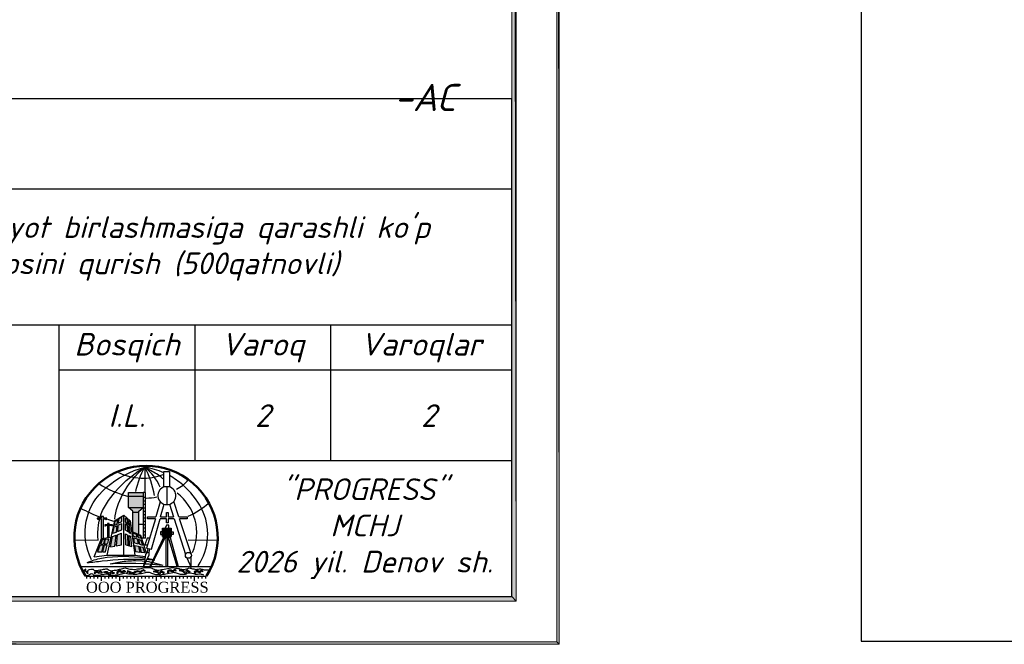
# Model space of a CAD drawing. Header units: millimetres. Extents: x 1527433 to 14789979, y -66543 to 11310.
# Tile 111 of 122: x 2018666 to 2029540, y -65658 to -58757. Entities that reach past the tile are written whole.
import ezdxf

# ---------------------------------------------------------------- set-up
doc = ezdxf.new("R2010")
doc.units = ezdxf.units.MM
doc.layers.add('(014) Водопровод', color=5, linetype='ИК_Водопровод -------в--------')
doc.styles.add('S@SH@M@K', font='isocpeui.ttf', dxfattribs={"height": 3})
doc.styles.get("Standard").update_dxf_attribs({"font": 'isocpeur.ttf', "height": 250})
doc.styles.add('TIMES NEW', font='times.ttf')
doc.styles.add('V@ler@Live', font='isocpeui.ttf')
doc.linetypes.add('ИК_Водопровод -------в--------', pattern='A,9,-0.6,["В",Standard,S=1.2,R=0,X=0,Y=-0.6],-1.2', length=10.8)

# ---------------------------------------------------------------- blocks, each defined once
blk = doc.blocks.new('LOGOTIP')
h = blk.add_hatch(color=16)
h.dxf.hatch_style = 1
h.paths.add_polyline_path([(20531.16, -9521.62), (20530.47, -9521.62), (20530.47, -9523.75), (20531.16, -9524.06)])
h.paths.add_polyline_path([(20531.16, -9521.62), (20531.16, -9521.47), (20531.62, -9521.05), (20530.01, -9521.05), (20530.47, -9521.47), (20530.47, -9521.62)])
h.paths.add_polyline_path([(20531.62, -9521.05), (20531.62, -9519.83), (20530.01, -9519.83), (20530.01, -9521.05)])
h.paths.add_polyline_path([(20531.62, -9519.83), (20531.62, -9519.4), (20530.01, -9519.4), (20530.01, -9519.83)])
h = blk.add_hatch(color=252)
h.dxf.hatch_style = 1
h.paths.add_polyline_path([(20527.86, -9523.03), (20528.22, -9523.03), (20528.22, -9522.98), (20527.86, -9522.98), (20527.86, -9522.84), (20527.69, -9522.84), (20527.69, -9522.98), (20527.39, -9522.98), (20527.39, -9523.03), (20527.69, -9523.03), (20527.69, -9524.4), (20527.86, -9524.38)])
h.paths.add_polyline_path([(20527.24, -9522.31), (20527.61, -9522.31), (20527.61, -9522.26), (20527.24, -9522.26), (20527.24, -9522.06), (20527, -9522.06), (20527, -9522.26), (20526.85, -9522.26, 0.002105), (20526.83, -9522.31), (20527, -9522.31), (20527, -9524.53), (20527.01, -9524.49), (20527.24, -9524.46)])
h.paths.add_polyline_path([(20526.85, -9522.26), (20526.55, -9522.26), (20526.55, -9522.31), (20526.83, -9522.31, -0.002105)])
h = blk.add_hatch(color=134)
h.dxf.hatch_style = 1
h.paths.add_polyline_path([(20531.59, -9525.43), (20531.26, -9525.37), (20531.4, -9526.03), (20531.76, -9526.07)])
h.paths.add_polyline_path([(20531.12, -9525.34), (20530.71, -9525.26), (20530.81, -9525.97), (20531.26, -9526.02)])
h.paths.add_polyline_path([(20530.97, -9524.54), (20530.58, -9524.43), (20530.66, -9524.96), (20531.07, -9525.08)])
h.paths.add_polyline_path([(20531.37, -9524.66), (20531.11, -9524.58), (20531.21, -9525.12), (20531.54, -9525.21)])
h.paths.add_polyline_path([(20531.26, -9524.16), (20531, -9524.06), (20531.06, -9524.38), (20531.34, -9524.46)])
h.paths.add_polyline_path([(20530.86, -9524), (20530.5, -9523.86), (20530.55, -9524.23), (20530.93, -9524.34)])
h.paths.add_polyline_path([(20530.26, -9524.28), (20530.06, -9524.17), (20530.13, -9525.29), (20530.37, -9525.36)])
h.paths.add_polyline_path([(20529.94, -9524.11), (20529.69, -9523.97), (20529.71, -9525.18), (20529.98, -9525.25)])
h.paths.add_polyline_path([(20529.91, -9523.05), (20529.67, -9522.87), (20529.68, -9523.57), (20529.93, -9523.73)])
h.paths.add_polyline_path([(20530.16, -9523.24), (20529.99, -9523.12), (20530.04, -9523.8), (20530.23, -9523.93)])
h.paths.add_polyline_path([(20530.09, -9522.61), (20529.95, -9522.49), (20529.98, -9522.93), (20530.14, -9523.05)])
h.paths.add_polyline_path([(20529.89, -9522.43), (20529.66, -9522.22), (20529.67, -9522.68), (20529.9, -9522.87)])
h.paths.add_polyline_path([(20529.26, -9522.15), (20528.9, -9522.35), (20528.86, -9522.81), (20529.25, -9522.62)])
h.paths.add_polyline_path([(20529.25, -9522.83), (20528.84, -9523), (20528.78, -9523.73), (20529.25, -9523.54)])
h.paths.add_polyline_path([(20529.24, -9523.91), (20528.75, -9524.07), (20528.64, -9525.31), (20529.23, -9525.18)])
h.paths.add_polyline_path([(20528.64, -9524.11), (20528.22, -9524.25), (20528, -9525.4), (20528.51, -9525.33)])
h.paths.add_polyline_path([(20528.74, -9523.08), (20528.42, -9523.21), (20528.28, -9523.91), (20528.67, -9523.78)])
h.paths.add_polyline_path([(20528.81, -9522.42), (20528.54, -9522.58), (20528.46, -9523.01), (20528.76, -9522.89)])
h.paths.add_polyline_path([(20527.78, -9524.52), (20527.43, -9524.55), (20527.31, -9525.07), (20527.68, -9525.04)])
h.paths.add_polyline_path([(20527.66, -9525.21), (20527.31, -9525.23), (20527.12, -9525.96), (20527.46, -9525.97)])
h.paths.add_polyline_path([(20527.24, -9525.24), (20526.83, -9525.26), (20526.59, -9525.96), (20527.05, -9525.97)])
h.paths.add_polyline_path([(20527.37, -9524.56), (20527.13, -9524.58), (20526.93, -9525.1), (20527.24, -9525.07)])
h = blk.add_hatch(color=252)
h.dxf.hatch_style = 1
h.paths.add_polyline_path([(20528.14, -9523.07, 1), (20528.2, -9523.07, 1)])
h.paths.add_polyline_path([(20527.4, -9523.09, 1), (20527.48, -9523.09, 1)])
h.paths.add_polyline_path([(20527.48, -9522.37, 1), (20527.58, -9522.37, 1)])
h.paths.add_polyline_path([(20526.62, -9522.37, 1), (20526.7, -9522.37, 1)])
h = blk.add_hatch(color=53)
h.dxf.hatch_style = 1
h.paths.add_polyline_path([(20534.7, -9523.33), (20533.77, -9523.33), (20533.77, -9523.89), (20534.03, -9523.89, -1), (20534.16, -9523.89), (20534.7, -9523.89), (20534.7, -9523.75)])
h.paths.add_polyline_path([(20534.7, -9523.89), (20534.16, -9523.89, -1), (20534.03, -9523.89), (20533.77, -9523.89), (20533.77, -9524.04), (20533.77, -9524.27), (20534.7, -9524.27)])
h.paths.add_polyline_path([(20534.94, -9523.75), (20534.7, -9523.75), (20534.7, -9524.04), (20534.94, -9524.04)])
h.paths.add_polyline_path([(20533.77, -9523.75), (20533.53, -9523.75), (20533.53, -9524.04), (20533.77, -9524.04)])
h = blk.add_hatch(color=53)
h.dxf.hatch_style = 1
h.paths.add_polyline_path([(20533.77, -9524.27), (20534.7, -9524.27), (20534.7, -9523.33), (20533.77, -9523.33)])
at = {"color": 173}
for points in [[(20525.93, -9526.85, -0.353442), (20527.55, -9518.87, -0.113813), (20531.8, -9516.61)], [(20526.66, -9524.66, -0.125155), (20527.14, -9521.38, -0.137222), (20531.8, -9516.61, -309.435386)], [(20528.48, -9522.35, -0.087366), (20529.34, -9519.63, -0.090552), (20531.8, -9516.61, 64.129586)], [(20530.83, -9519.28, -0.080154), (20531.8, -9516.61, -0.658117)], [(20532.88, -9519.75, 0.082739), (20531.8, -9516.61, 4.751606)], [(20533.52, -9518.83, 0.118251), (20531.8, -9516.61, -72004916123.718872)], [(20533.8, -9517.9, 0.029793), (20533.11, -9517.34, -0.014798), (20531.8, -9516.61, 11.436528)], [(20533.91, -9517.24, 0.06566), (20531.8, -9516.61)], [(20528.91, -9517.2, 0.201287), (20533.85, -9517.43)], [(20537.68, -9527.5, 0.275009), (20538.07, -9521.19, 0.096151), (20535.99, -9518.56, 0.052771), (20534.53, -9517.54, 0.052771)], [(20526.73, -9518.42, 0.084651), (20529.91, -9519.82)], [(20535.3, -9519.03, 0.14027), (20536.6, -9517.97)], [(20537.07, -9526.05, 0.347768), (20535.38, -9519.49, -2.968614)], [(20531.97, -9520.02, 0.063513), (20533.12, -9519.88)], [(20536.61, -9522.03, 0.06516), (20538.89, -9520.57)], [(20524.71, -9521.14, 0.030399), (20526.88, -9522.12)]]:
    blk.add_lwpolyline(points, format="xyb", dxfattribs=at)
for points in [[(20531.8, -9516.61), (20531.8, -9519.31)], [(20527.69, -9522.37), (20528.36, -9522.58)], [(20524.03, -9524.65), (20524.03, -9524.65), (20526.66, -9524.66)], [(20536.6, -9524.65), (20539.86, -9524.68)]]:
    blk.add_lwpolyline(points, dxfattribs=at)
at = {"lineweight": 30}
blk.add_lwpolyline([(20533.91, -9517.09), (20534.53, -9517.09), (20534.53, -9518.77), (20533.91, -9518.77)], close=True, dxfattribs=at)
for points in [[(20534.22, -9518.77), (20534.22, -9520.75)], [(20533.52, -9520.45), (20533.03, -9522.09)], [(20533.55, -9522.09), (20533.95, -9520.71)], [(20534.53, -9520.71), (20534.97, -9522.09)], [(20535.56, -9522.09), (20535, -9520.41)], [(20534.19, -9522.09), (20534.19, -9521.61), (20534.39, -9521.61), (20534.39, -9522.09)], [(20532, -9525.54), (20532.53, -9525.65), (20533.49, -9522.31)], [(20532.97, -9522.31), (20532, -9525.54)], [(20532.97, -9522.31), (20532.09, -9522.31), (20532.09, -9522.09), (20533.03, -9522.09)], [(20534.19, -9522.31), (20533.49, -9522.31)], [(20533.55, -9522.09), (20534.19, -9522.09)], [(20534.39, -9522.31), (20534.39, -9522.77), (20534.19, -9522.77), (20534.19, -9522.31)], [(20534.39, -9522.09), (20534.97, -9522.09)], [(20535.05, -9522.31), (20534.39, -9522.31)], [(20535.05, -9522.31), (20536.31, -9526.24)], [(20535.56, -9522.09), (20536.49, -9522.09), (20536.49, -9522.31), (20535.63, -9522.31)], [(20536.94, -9526.27), (20536.94, -9526.2), (20535.63, -9522.31)], [(20532.32, -9524.47), (20532.05, -9524.47), (20531.8, -9525.2), (20532.1, -9525.19)], [(20532.33, -9525.61), (20532.24, -9526.04), (20532.24, -9526.33), (20531.67, -9527.58), (20531.79, -9527.08), (20531.91, -9526.25), (20532.09, -9526), (20532.18, -9525.58)], [(20532.09, -9526), (20532.24, -9526.04)], [(20536.44, -9526.63), (20536.94, -9527.68)], [(20536.94, -9527.68), (20536.94, -9526.44)], [(20524.7, -9527.58), (20536.89, -9527.58)], [(20536.94, -9527.58), (20539.19, -9527.58)], [(20525.26, -9528.64), (20538.63, -9528.64)], [(20525.36, -9528.64), (20525.36, -9528.92)], [(20525.76, -9528.64), (20525.76, -9528.92)], [(20526.18, -9528.64), (20526.18, -9528.89)], [(20526.58, -9528.64), (20526.58, -9528.92)], [(20526.98, -9528.64), (20526.98, -9529.15)], [(20527.38, -9528.64), (20527.38, -9528.92)], [(20527.78, -9528.64), (20527.78, -9528.92)], [(20528.2, -9528.64), (20528.2, -9528.89)], [(20528.6, -9528.64), (20528.6, -9528.92)], [(20529, -9528.64), (20529, -9529.15)], [(20529.41, -9528.64), (20529.41, -9528.92)], [(20529.81, -9528.64), (20529.81, -9528.92)], [(20530.23, -9528.64), (20530.23, -9528.89)], [(20530.63, -9528.64), (20530.63, -9528.92)], [(20531.03, -9528.64), (20531.03, -9529.15)], [(20531.43, -9528.64), (20531.43, -9528.92)], [(20531.83, -9528.64), (20531.83, -9528.92)], [(20532.25, -9528.64), (20532.25, -9528.89)], [(20532.64, -9528.64), (20532.64, -9528.92)], [(20533.05, -9528.64), (20533.05, -9529.15)], [(20533.58, -9528.64), (20533.58, -9528.92)], [(20533.99, -9528.64), (20533.99, -9528.92)], [(20534.41, -9528.64), (20534.41, -9528.89)], [(20534.8, -9528.64), (20534.8, -9528.92)], [(20535.21, -9528.64), (20535.21, -9529.15)], [(20535.65, -9528.64), (20535.65, -9528.92)], [(20536.05, -9528.64), (20536.05, -9528.92)], [(20536.47, -9528.64), (20536.47, -9528.89)], [(20536.87, -9528.64), (20536.87, -9528.92)], [(20537.27, -9528.64), (20537.27, -9529.15)], [(20537.7, -9528.64), (20537.7, -9528.92)], [(20538.1, -9528.64), (20538.1, -9528.92)], [(20538.52, -9528.64), (20538.52, -9528.89)]]:
    blk.add_lwpolyline(points, dxfattribs=at)
at = {"color": 150}
for points in [[(20530.01, -9521.05), (20530.01, -9519.4), (20531.62, -9519.4)], [(20530.01, -9519.83), (20531.62, -9519.83)], [(20531.87, -9524.46), (20531.87, -9519.4), (20531.62, -9519.4), (20531.62, -9524.46)], [(20531.62, -9519.92), (20531.87, -9519.92)], [(20531.62, -9520.34), (20531.87, -9520.34)], [(20531.62, -9520.7), (20531.87, -9520.7)], [(20530.47, -9521.47), (20530.01, -9521.05)], [(20530.01, -9521.05), (20531.62, -9521.05)], [(20530.47, -9523.75), (20530.47, -9521.47)], [(20531.16, -9521.62), (20530.47, -9521.62)], [(20531.16, -9521.47), (20531.62, -9521.05)], [(20531.16, -9524.06), (20531.16, -9521.47)], [(20531.62, -9521.09), (20531.87, -9521.09)], [(20531.62, -9521.48), (20531.87, -9521.48)], [(20531.62, -9521.85), (20531.87, -9521.85)], [(20531.16, -9522.89), (20531.62, -9522.89)], [(20531.62, -9522.21), (20531.87, -9522.21)], [(20531.62, -9522.56), (20531.87, -9522.56)], [(20531.62, -9522.96), (20531.87, -9522.96)], [(20531.62, -9523.32), (20531.87, -9523.32)], [(20531.62, -9523.7), (20531.87, -9523.7)], [(20531.62, -9524.08), (20531.87, -9524.08)], [(20531.87, -9524.46), (20531.47, -9524.46)], [(20525.29, -9527.88), (20525.04, -9528.03), (20525.24, -9528.11), (20525.53, -9528.38), (20525.53, -9528.09), (20525.47, -9528.18), (20525.36, -9528.16), (20525.3, -9528.08), (20525.29, -9527.88)], [(20526.24, -9528.35), (20526.51, -9528.19), (20526.6, -9528.25), (20526.7, -9528.32), (20526.8, -9528.29), (20526.93, -9528.29), (20527.09, -9528.3), (20527.13, -9528.24), (20527.07, -9528.24), (20526.99, -9528.15), (20526.94, -9528.15), (20526.85, -9528.15), (20526.78, -9528.18), (20526.69, -9528.23), (20526.61, -9528.15), (20526.55, -9528.11), (20526.44, -9528.1), (20526.37, -9528.1), (20526.34, -9528.17), (20526.28, -9528.22), (20526.21, -9528.28), (20526.24, -9528.35)], [(20527.25, -9528.21), (20527.59, -9528.26), (20527.73, -9528.36), (20527.86, -9528.44), (20527.97, -9528.44), (20528.02, -9528.4), (20528.09, -9528.32), (20528.13, -9528.27), (20528.18, -9528.27), (20528.29, -9528.35), (20528.39, -9528.35), (20528.47, -9528.32), (20528.41, -9528.3), (20528.3, -9528.24), (20528.24, -9528.19), (20528.18, -9528.15), (20528.09, -9528.17), (20528.04, -9528.21), (20527.95, -9528.28), (20527.85, -9528.31), (20527.77, -9528.25), (20527.67, -9528.18), (20527.54, -9528.16), (20527.4, -9528.17), (20527.25, -9528.21)], [(20528.77, -9528.38), (20528.75, -9528.16), (20528.84, -9528.08), (20528.93, -9528.04), (20529.06, -9528.04), (20529.12, -9528.04), (20529.19, -9528.09), (20529.25, -9528.11), (20529.31, -9528.1), (20529.38, -9528.1), (20529.44, -9528.04), (20529.48, -9528.01), (20529.54, -9528.01), (20529.6, -9528.01), (20529.63, -9528.09), (20529.64, -9528.13), (20529.64, -9528.18), (20529.58, -9528.16), (20529.53, -9528.12), (20529.48, -9528.12), (20529.44, -9528.21), (20529.35, -9528.28), (20529.13, -9528.21), (20529.02, -9528.17), (20528.91, -9528.16), (20528.84, -9528.21), (20528.84, -9528.28), (20528.77, -9528.38)], [(20529.89, -9528.1), (20529.83, -9528.29), (20529.99, -9528.15), (20530.13, -9528.23), (20530.25, -9528.34), (20530.45, -9528.36), (20530.68, -9528.28), (20530.87, -9528.18), (20531.07, -9528.15), (20531.27, -9528.21), (20531.42, -9528.22), (20531.59, -9528.04), (20531.83, -9528.08), (20531.67, -9527.96), (20531.49, -9528.04), (20531.4, -9528.14), (20531.25, -9528.12), (20531.01, -9528.07), (20530.78, -9528.12), (20530.58, -9528.23), (20530.43, -9528.27), (20529.94, -9528.06), (20529.85, -9528.1)], [(20532.74, -9528.15), (20533.08, -9528.2), (20533.23, -9528.3), (20533.36, -9528.38), (20533.47, -9528.38), (20533.52, -9528.34), (20533.59, -9528.26), (20533.62, -9528.22), (20533.68, -9528.22), (20533.79, -9528.29), (20533.89, -9528.29), (20533.97, -9528.26), (20533.9, -9528.24), (20533.8, -9528.18), (20533.73, -9528.13), (20533.68, -9528.09), (20533.59, -9528.11), (20533.53, -9528.15), (20533.45, -9528.22), (20533.35, -9528.25), (20533.27, -9528.19), (20533.17, -9528.12), (20533.04, -9528.1), (20532.89, -9528.11), (20532.74, -9528.15)], [(20534.35, -9528.29), (20534.33, -9528.07), (20534.42, -9527.99), (20534.51, -9527.95), (20534.64, -9527.95), (20534.7, -9527.95), (20534.77, -9528), (20534.83, -9528.02), (20534.89, -9528.01), (20534.96, -9528), (20535.02, -9527.95), (20535.07, -9527.91), (20535.12, -9527.91), (20535.18, -9527.91), (20535.21, -9527.99), (20535.22, -9528.04), (20535.22, -9528.08), (20535.16, -9528.06), (20535.11, -9528.02), (20535.06, -9528.02), (20535.02, -9528.11), (20534.93, -9528.18), (20534.71, -9528.12), (20534.6, -9528.08), (20534.49, -9528.07), (20534.42, -9528.12), (20534.42, -9528.19), (20534.35, -9528.29)], [(20535.6, -9528.04), (20535.94, -9528.1), (20536.08, -9528.19), (20536.22, -9528.28), (20536.33, -9528.28), (20536.37, -9528.23), (20536.44, -9528.16), (20536.48, -9528.11), (20536.54, -9528.11), (20536.65, -9528.19), (20536.75, -9528.19), (20536.82, -9528.16), (20536.76, -9528.13), (20536.66, -9528.08), (20536.59, -9528.03), (20536.53, -9527.98), (20536.45, -9528), (20536.39, -9528.05), (20536.31, -9528.11), (20536.2, -9528.14), (20536.12, -9528.08), (20536.02, -9528.02), (20535.89, -9527.99), (20535.75, -9528), (20535.6, -9528.04)], [(20537.32, -9528.37), (20537.3, -9528.15), (20537.38, -9528.07), (20537.48, -9528.03), (20537.6, -9528.03), (20537.66, -9528.03), (20537.73, -9528.08), (20537.79, -9528.1), (20537.85, -9528.09), (20537.92, -9528.08), (20537.98, -9528.03), (20538.03, -9528), (20538.09, -9528), (20538.14, -9528), (20538.17, -9528.07), (20538.19, -9528.12), (20538.19, -9528.17), (20538.12, -9528.14), (20538.07, -9528.1), (20538.02, -9528.1), (20537.98, -9528.19), (20537.89, -9528.27), (20537.67, -9528.2), (20537.56, -9528.16), (20537.45, -9528.15), (20537.39, -9528.2), (20537.39, -9528.27), (20537.32, -9528.37)]]:
    blk.add_lwpolyline(points, dxfattribs=at)
at = {"color": 33}
for points in [[(20528.45, -9522.52), (20529.49, -9521.91)], [(20529.48, -9526.34), (20529.49, -9521.91), (20530.19, -9522.54), (20530.69, -9526.34)], [(20528.45, -9522.52), (20527.63, -9526.34)], [(20528.42, -9523.21), (20528.74, -9523.08)], [(20528.46, -9523.01), (20528.54, -9522.58), (20528.81, -9522.42)], [(20528.46, -9523.01), (20528.76, -9522.89)], [(20528.67, -9523.78), (20528.74, -9523.08)], [(20528.76, -9522.89), (20528.81, -9522.42)], [(20528.84, -9523), (20528.78, -9523.73)], [(20528.84, -9523), (20529.25, -9522.83)], [(20529.25, -9522.62), (20529.26, -9522.15), (20528.9, -9522.35), (20528.86, -9522.81)], [(20528.86, -9522.81), (20529.25, -9522.62)], [(20529.25, -9523.54), (20529.25, -9522.83)], [(20529.67, -9522.68), (20529.66, -9522.22), (20529.89, -9522.43)], [(20529.67, -9522.68), (20529.9, -9522.87)], [(20529.68, -9523.57), (20529.67, -9522.87)], [(20529.67, -9522.87), (20529.91, -9523.05)], [(20529.9, -9522.87), (20529.89, -9522.43)], [(20529.93, -9523.73), (20529.91, -9523.05)], [(20529.95, -9522.49), (20530.09, -9522.61)], [(20529.98, -9522.93), (20529.95, -9522.49)], [(20529.98, -9522.93), (20530.14, -9523.05)], [(20530.04, -9523.8), (20529.99, -9523.12)], [(20529.99, -9523.12), (20530.16, -9523.24)], [(20530.14, -9523.05), (20530.09, -9522.61)], [(20528, -9525.4), (20528.51, -9525.33), (20528.64, -9524.11)], [(20528.22, -9524.25), (20528.64, -9524.11)], [(20528.28, -9523.91), (20528.42, -9523.21)], [(20528.28, -9523.91), (20528.67, -9523.78)], [(20528.75, -9524.07), (20528.64, -9525.31), (20529.23, -9525.18)], [(20528.75, -9524.07), (20529.24, -9523.91)], [(20528.78, -9523.73), (20529.25, -9523.54)], [(20529.23, -9525.18), (20529.24, -9523.91)], [(20529.68, -9523.57), (20529.93, -9523.73)], [(20529.71, -9525.18), (20529.69, -9523.97)], [(20529.69, -9523.97), (20529.94, -9524.11)], [(20529.98, -9525.25), (20529.94, -9524.11)], [(20530.04, -9523.8), (20530.23, -9523.93)], [(20530.13, -9525.29), (20530.06, -9524.17)], [(20530.06, -9524.17), (20530.26, -9524.28)], [(20530.23, -9523.93), (20530.16, -9523.24)], [(20532.01, -9526.1), (20531.37, -9524.16), (20530.34, -9523.7)], [(20530.55, -9524.23), (20530.5, -9523.86), (20530.86, -9524)], [(20530.86, -9524), (20530.93, -9524.34)], [(20531, -9524.06), (20531.26, -9524.16), (20531.34, -9524.46)], [(20531, -9524.06), (20531.06, -9524.38)], [(20526.22, -9526.53), (20527.01, -9524.49), (20528.05, -9524.35)], [(20526.59, -9525.96), (20527.05, -9525.97), (20527.24, -9525.24), (20526.83, -9525.26), (20526.59, -9525.96)], [(20527.13, -9524.58), (20526.93, -9525.1), (20527.24, -9525.07)], [(20527.31, -9525.23), (20527.12, -9525.96), (20527.46, -9525.97), (20527.66, -9525.21), (20527.31, -9525.23)], [(20527.13, -9524.58), (20527.37, -9524.56)], [(20527.37, -9524.56), (20527.24, -9525.07)], [(20527.43, -9524.55), (20527.31, -9525.07)], [(20527.31, -9525.07), (20527.68, -9525.04)], [(20527.43, -9524.55), (20527.78, -9524.52), (20527.68, -9525.04)], [(20528, -9525.4), (20528.22, -9524.25)], [(20529.71, -9525.18), (20530.37, -9525.36), (20530.26, -9524.28)], [(20530.55, -9524.23), (20530.93, -9524.34)], [(20530.66, -9524.96), (20530.58, -9524.43)], [(20530.58, -9524.43), (20530.97, -9524.54)], [(20530.66, -9524.96), (20531.07, -9525.08)], [(20530.81, -9525.97), (20530.71, -9525.26)], [(20530.71, -9525.26), (20531.12, -9525.34)], [(20530.97, -9524.54), (20531.07, -9525.08)], [(20531.06, -9524.38), (20531.34, -9524.46)], [(20531.11, -9524.58), (20531.21, -9525.12)], [(20531.11, -9524.58), (20531.37, -9524.66)], [(20531.21, -9525.12), (20531.54, -9525.21)], [(20531.37, -9524.66), (20531.54, -9525.21)], [(20526.22, -9526.53), (20527.63, -9526.34), (20530.69, -9526.34), (20531.87, -9526.49)], [(20531.26, -9526.02), (20530.81, -9525.97)], [(20531.12, -9525.34), (20531.26, -9526.02)], [(20531.26, -9525.37), (20531.4, -9526.03)], [(20531.26, -9525.37), (20531.59, -9525.43)], [(20531.59, -9525.43), (20531.76, -9526.07), (20531.4, -9526.03)]]:
    blk.add_lwpolyline(points, dxfattribs=at)
at = {"color": 252}
for points in [[(20527.24, -9524.46), (20527.24, -9522.31), (20527.61, -9522.31), (20527.61, -9522.26), (20527.24, -9522.26), (20527.24, -9522.06), (20527, -9522.06), (20527, -9522.26), (20526.55, -9522.26), (20526.55, -9522.31), (20527, -9522.31), (20527, -9524.52)], [(20527.86, -9524.38), (20527.86, -9523.03), (20528.22, -9523.03), (20528.22, -9522.98), (20527.86, -9522.98), (20527.86, -9522.84), (20527.69, -9522.84), (20527.69, -9522.98), (20527.39, -9522.98), (20527.39, -9523.03), (20527.69, -9523.03), (20527.69, -9524.4)]]:
    blk.add_lwpolyline(points, dxfattribs=at)
at = {"color": 42, "lineweight": 30}
for points in [[(20534.47, -9523.33), (20534.47, -9523.03), (20534.21, -9523.03), (20534.05, -9523.33)], [(20533.77, -9523.89), (20534.03, -9523.89)], [(20534.16, -9523.89), (20534.7, -9523.89)]]:
    blk.add_lwpolyline(points, dxfattribs=at)
for points in [[(20533.77, -9523.75), (20533.53, -9523.75), (20533.53, -9524.04), (20533.77, -9524.04)], [(20533.77, -9523.33), (20534.7, -9523.33), (20534.7, -9524.27), (20533.77, -9524.27)], [(20534.7, -9523.75), (20534.94, -9523.75), (20534.94, -9524.04), (20534.7, -9524.04)], [(20533.84, -9524.27), (20534.65, -9524.27), (20534.65, -9524.39), (20533.84, -9524.39)]]:
    blk.add_lwpolyline(points, close=True, dxfattribs=at)
at = {"color": 32, "lineweight": 30}
for points in [[(20532.46, -9527.58), (20534.07, -9524.39), (20533.88, -9524.39), (20532.37, -9527.58), (20532.46, -9527.58)], [(20535.38, -9527.58), (20534.44, -9524.39), (20534.59, -9524.39), (20535.5, -9527.58)]]:
    blk.add_lwpolyline(points, dxfattribs=at)
blk.add_lwpolyline([(20534.16, -9524.39), (20534.32, -9524.39), (20534.32, -9527.58), (20534.16, -9527.58)], close=True, dxfattribs=at)
at = {"color": 25}
for points in [[(20525.44, -9527.15, -0.044562), (20527.04, -9526.65, -0.080385), (20531.85, -9526.64, -0.080385)], [(20525.44, -9527.15, 0.0058), (20527.11, -9526.97, -0.038289), (20531.83, -9526.79, -0.038289)], [(20527.97, -9527.27), (20529.09, -9527.06, -0.027055), (20530.77, -9526.93), (20531.53, -9526.95), (20531.8, -9526.98)], [(20527.97, -9527.27, -0.026948), (20530.82, -9527.23), (20531.75, -9527.26)], [(20532.03, -9526.79, -0.005617), (20532.72, -9526.83, -0.005617)], [(20532.08, -9526.68, -0.011049), (20532.73, -9526.81, -0.011049)], [(20532.83, -9526.84, -0.000678), (20532.92, -9526.85)], [(20532.84, -9526.83, -0.001323), (20532.92, -9526.85)]]:
    blk.add_lwpolyline(points, format="xyb", dxfattribs=at)
for points in [[(20531.81, -9527.27), (20532.29, -9527.29), (20532.49, -9527.31)], [(20531.93, -9527), (20532.24, -9527.04), (20532.58, -9527.13)], [(20532.59, -9527.32), (20533.78, -9527.45)], [(20532.68, -9527.15), (20533.78, -9527.45)]]:
    blk.add_lwpolyline(points, dxfattribs=at)
at = {"color": 150, "lineweight": 30}
for points in [[(20525.31, -9528.59, 0.125557), (20525.82, -9528.4, 0.520567), (20525.82, -9528.4, -0.501097), (20526.15, -9528.55, -0.013708), (20526.79, -9528.53, -0.043743), (20527.29, -9528.45, 0.520567), (20527.29, -9528.45, 0.520567), (20527.33, -9528.44, -0.392339), (20527.79, -9528.49, 0.520567), (20527.79, -9528.49, -0.113409), (20528.37, -9528.57, 0.520567), (20528.37, -9528.57, -0.132594), (20528.87, -9528.52, 0.520567), (20528.87, -9528.52, -0.102508), (20529.32, -9528.39, 0.520567), (20529.32, -9528.39, -0.019125), (20529.65, -9528.29, 0.520567), (20529.65, -9528.29, 0.087562), (20530.36, -9528.41, 0.520567), (20530.36, -9528.41, 0.001436), (20530.93, -9528.42, 0.520567), (20530.93, -9528.42, -0.063739), (20531.45, -9528.36, 0.520567), (20531.45, -9528.36, 0.033431), (20532, -9528.21, 0.520567), (20532, -9528.21, -0.230937), (20532.53, -9528.32, 0.520567), (20532.53, -9528.32, -0.091871), (20532.97, -9528.47, 0.520567), (20532.97, -9528.47, -0.014111), (20533.56, -9528.5, 0.520567), (20533.56, -9528.5, -0.02014), (20534.13, -9528.4, 0.520567), (20534.13, -9528.4, 0.029716), (20534.89, -9528.24, 0.520567), (20534.89, -9528.24, -0.189791), (20535.26, -9528.29, 0.520567), (20535.26, -9528.29, -0.039413), (20535.7, -9528.43, 0.520567), (20535.7, -9528.43, -0.038221), (20536.31, -9528.43, 0.520567), (20536.31, -9528.43, -0.084237), (20536.66, -9528.27, 0.520567), (20536.66, -9528.27, -0.07412), (20537.36, -9528.42, 0.520567), (20537.36, -9528.42, 0.05762), (20537.92, -9528.39, 0.520567), (20537.92, -9528.39, -0.000967), (20538.3, -9528.5, 0.520567), (20538.3, -9528.5, -0.039357), (20538.3, -9528.5, 0.520567), (20538.3, -9528.5, 0.241268), (20538.3, -9528.5)], [(20525.48, -9528.02, -0.070216), (20525.95, -9527.86, 0.520567), (20525.95, -9527.86, -0.344362), (20526.21, -9528.01, 0.010072), (20526.58, -9528.01, -0.043743), (20527.09, -9527.93, 0.520567), (20527.09, -9527.93, 0.520567), (20527.13, -9527.92, -0.063439), (20527.64, -9527.83, 0.520567), (20527.64, -9527.83, 0.149042), (20528.16, -9528.05, 0.520567), (20528.16, -9528.05, -0.132594), (20528.67, -9528, 0.520567), (20528.67, -9528, -0.102508), (20529.12, -9527.87, 0.520567), (20529.12, -9527.87, -0.029284), (20529.62, -9527.73, 0.520567), (20529.62, -9527.73, -0.045919), (20530.15, -9527.89, 0.520567), (20530.15, -9527.89, 0.001436), (20530.72, -9527.9, 0.520567), (20530.72, -9527.9, -0.063739), (20531.25, -9527.84, 0.520567), (20531.25, -9527.84, 0.033431), (20531.8, -9527.69, 0.520567), (20531.8, -9527.69, -0.05696), (20532.35, -9527.71, 0.520567), (20532.35, -9527.71, -0.10267), (20532.85, -9527.89, 0.520567), (20532.85, -9527.89, 0.106941), (20533.35, -9527.98, 0.520567), (20533.35, -9527.98, -0.02014), (20533.93, -9527.88, 0.520567), (20533.93, -9527.88, 0.029716), (20534.68, -9527.72, 0.520567), (20534.68, -9527.72, -0.053702), (20535.06, -9527.72, 0.520567), (20535.06, -9527.72, 0.023184), (20535.6, -9527.82, 0.520567), (20535.6, -9527.82, 0.137066), (20536.11, -9527.9, 0.520567), (20536.11, -9527.9, 0.086144), (20536.69, -9527.74, 0.520567), (20536.69, -9527.74, 0.092626), (20537.21, -9527.84, 0.520567), (20537.21, -9527.84, 0.171565), (20537.72, -9527.87, 0.520567), (20537.72, -9527.87, -0.228313), (20538.25, -9527.92, 0.520567), (20538.25, -9527.92, 0.057178), (20538.73, -9527.95, 0.520567), (20538.73, -9527.95, 0.520567), (20538.83, -9527.95)]]:
    blk.add_lwpolyline(points, format="xyb", dxfattribs=at)
at = {"color": 252}
for centre, radius in [((20526.66, -9522.37), 0.0359), ((20527.44, -9523.09), 0.037), ((20527.53, -9522.37), 0.0465), ((20528.17, -9523.07), 0.0306)]:
    blk.add_circle(centre, radius, dxfattribs=at)
at = {"color": 42, "lineweight": 30}
blk.add_circle((20534.09, -9523.89), 0.0666, dxfattribs=at)
at = {"lineweight": 30}
blk.add_circle((20536.62, -9526.35), 0.33, dxfattribs=at)
at = {"color": 86, "lineweight": 50}
blk.add_arc((20531.94, -9524.38), 7.92, 327.5319, 212.4681, dxfattribs=at)
at = {"lineweight": 30}
blk.add_arc((20534.24, -9519.75), 1, 102.4937, 77.5063, dxfattribs=at)
at = {"color": 86, "lineweight": 50, "insert": (20525.31, -9529.27), "char_height": 1.2, "width": 15.3015, "attachment_point": 1, "style": 'TIMES NEW'}
blk.add_mtext('OOO PROGRESS', dxfattribs=at)

msp = doc.modelspace()

# ---------------------------------------------------------------- hatches: boundary and pattern name
h = msp.add_hatch(color=7)
h.paths.add_polyline_path([(2024622.617, -35960.929), (2024599.333, -35982.095), (2024622.617, -65655.645)])
h.paths.add_polyline_path([(2024599.333, -35982.095), (2024622.617, -65655.645), (2024599.333, -65630.245)])
h.paths.add_polyline_path([(2024622.617, -65655.645), (2024599.333, -65630.245), (2024622.617, -65657.762)])
h.paths.add_polyline_path([(2024599.333, -65630.245), (2024622.617, -65657.762), (1982651.233, -65630.245)])
h.paths.add_polyline_path([(2024622.617, -65657.762), (1982651.233, -65630.245), (1982625.833, -65657.762)])
h.paths.add_polyline_path([(1982651.233, -65630.245), (1982625.833, -65657.762)])
h = msp.add_hatch(color=7)
h.paths.add_polyline_path([(2024099.8, -65130.712), (2024150.6, -65181.512), (2024099.8, -36481.629)])
h.paths.add_polyline_path([(2024150.6, -65181.512), (2024099.8, -36481.629), (2024150.6, -36432.945)])
h.paths.add_polyline_path([(2024099.8, -36481.629), (2024150.6, -36432.945), (1984651.483, -36481.629)])
h.paths.add_polyline_path([(2024150.6, -36432.945), (1984651.483, -36481.629), (1984600.683, -36432.945)])
h.paths.add_polyline_path([(1984651.483, -36481.629), (1984600.683, -36432.945), (1984651.483, -65130.712)])
h.paths.add_polyline_path([(1984600.683, -36432.945), (1984651.483, -65130.712), (1984600.683, -65181.512)])
h.paths.add_polyline_path([(1984651.483, -65130.712), (1984600.683, -65181.512), (2024099.8, -65130.712)])
h.paths.add_polyline_path([(1984600.683, -65181.512), (2024099.8, -65130.712), (2024150.6, -65181.512)])

# ---------------------------------------------------------------- linework, layer by layer
at = {"color": 0, "lineweight": 30}
for p, q in [((2024099.8, -59630.717), (2005599.819, -59630.717)), ((2024099.8, -60630.716), (2012102.215, -60630.716)), ((2024099.8, -62130.715), (2005599.819, -62130.715)), ((2019099.805, -62130.715), (2019099.805, -65130.712)), ((2020599.803, -62130.715), (2020599.803, -63630.713)), ((2022099.802, -62130.715), (2022099.802, -63630.713)), ((2024099.8, -62630.714), (2019099.805, -62630.714)), ((2024099.8, -63630.713), (2005599.819, -63630.713))]:
    msp.add_line(p, q, dxfattribs=at)
at = {"color": 7, "lineweight": 0}
for points in [[(2024622.617, -35960.929), (2024599.333, -35982.095), (2024622.617, -65655.645)], [(2024599.333, -35982.095), (2024622.617, -65655.645), (2024599.333, -65630.245)], [(2024150.6, -65181.512), (2024099.8, -36481.629), (2024150.6, -36432.945)], [(2024099.8, -65130.712), (2024150.6, -65181.512), (2024099.8, -36481.629)], [(1984651.483, -65130.712), (1984600.683, -65181.512), (2024099.8, -65130.712)], [(1984600.683, -65181.512), (2024099.8, -65130.712), (2024150.6, -65181.512)], [(2024622.617, -65657.762), (1982651.233, -65630.245), (1982625.833, -65657.762)], [(2024599.333, -65630.245), (2024622.617, -65657.762), (1982651.233, -65630.245)]]:
    msp.add_lwpolyline(points, close=True, dxfattribs=at)
at = {"lineweight": 25}
msp.add_lwpolyline([(2027958.267, -65624.141), (2069958.267, -65624.141), (2069958.267, -35924.141), (2027958.267, -35924.141)], close=True, dxfattribs=at)
at = {"color": 0, "lineweight": 30}
msp.add_lwpolyline([(2024099.8, -59630.717), (2005599.819, -59630.717), (2005599.819, -65130.712), (2024099.8, -65130.712)], close=True, dxfattribs=at)

# ---------------------------------------------------------------- block references
at = {"color": 4, "xscale": 100, "yscale": 100, "zscale": 100}
msp.add_blockref('LOGOTIP', (-33132.513, 887960.198), dxfattribs=at)

# ---------------------------------------------------------------- texts
at = {"layer": '(014) Водопровод', "color": 7, "linetype": 'ByBlock', "insert": (2017854.973, -61284.964), "char_height": 240, "width": 11136.75583, "attachment_point": 5, "style": 'S@SH@M@K'}
msp.add_mtext("Surxondaryo viloyati Denov tumani Tibbiyot birlashmasiga qarashli ko'p tarmoqli markaziy poliklinika  binosini qurish (500qatnovli)", dxfattribs=at)
at = {"insert": (2022802.687, -59466.534), "char_height": 300, "attachment_point": 1, "style": 'V@ler@Live'}
msp.add_mtext_dynamic_manual_height_columns('\\pi43.104;{\\C0;  -АС}', width=115.6095, gutter_width=1, heights=[0], dxfattribs=at)
at = {"color": 0, "lineweight": 5, "char_height": 200, "attachment_point": 5, "style": 'V@ler@Live'}
for s, insert, width in [("\\pi200;Xo'jaqulov K.J.", (2008452.218, -62354.144), 2299.9977), ('\\pi200;LBM.', (2006451.019, -62354.144), 1702.40083), ('\\pi200;LBA.', (2006451.019, -62880.714), 1702.40083), ('\\pi200;Chizdi', (2006451.019, -63380.714), 1702.40083)]:
    msp.add_mtext(s, dxfattribs=dict(at, insert=insert, width=width))
at = {"color": 7, "lineweight": 5, "char_height": 250, "attachment_point": 5, "style": 'V@ler@Live'}
for s, insert, width in [('Bosqich', (2019849.804, -62380.715), 1499.9985), ('Varoq', (2021349.803, -62380.715), 1499.9985), ('Varoqlar', (2023099.801, -62380.715), 1999.998), ('I.L.', (2019849.804, -63130.714), 1499.9985), ('2', (2021349.803, -63130.714), 1499.9985), ('2', (2023183.474, -63130.714), 1499.9985)]:
    msp.add_mtext(s, dxfattribs=dict(at, insert=insert, width=width))
at = {"color": 0, "insert": (2022476.556, -64380.713), "char_height": 240, "width": 3246.48772, "attachment_point": 5, "style": 'V@ler@Live'}
msp.add_mtext('\\pt4514.8992;"PROGRESS" \\P\\ptz;MCHJ\\P2026 yil. Denov sh.', dxfattribs=at)

doc.saveas('drawing.dxf')
